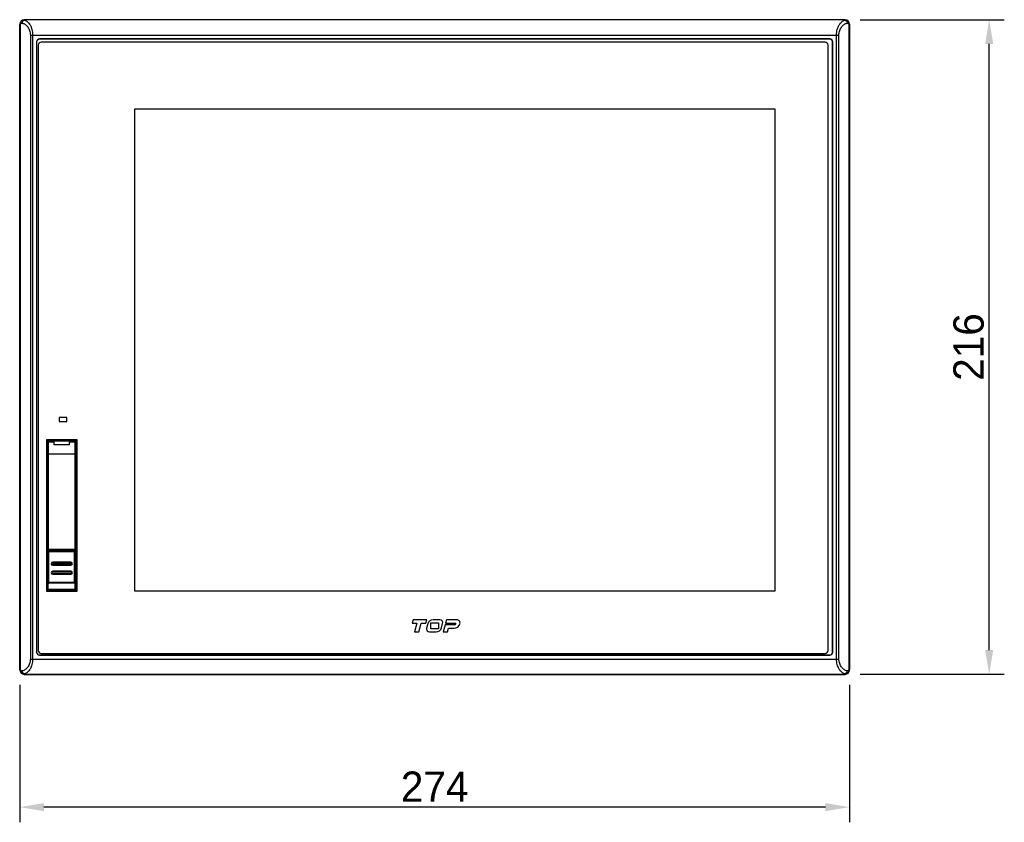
# Model space of a CAD drawing. Header units: millimetres. Extents: x 0 to 1189, y 0 to 841.
# Tile 5 of 17: x 280 to 605, y 335 to 600. Entities that reach past the tile are written whole.
import ezdxf

# ---------------------------------------------------------------- set-up
doc = ezdxf.new("R2010")
doc.units = ezdxf.units.MM
doc.header["$LTSCALE"] = 65.395
doc.header["$PDMODE"] = 3
doc.header["$PDSIZE"] = 0.01
doc.layers.get('0').update_dxf_attribs({"linetype": 'CONTINUOUS'})
doc.layers.get('Defpoints').update_dxf_attribs({"linetype": 'CONTINUOUS'})
for name, color, linetype in [('FRONT_CASE-RX10-SHAPE', 7, 'CONTINUOUS'), ('FRONT_SHEET-RX10-SHAPE', 7, 'CONTINUOUS'), ('FRONT_USB_COVER-SHAPE', 7, 'CONTINUOUS'), ('USB_COVER_LOCK-RX-SHAPE', 7, 'CONTINUOUS'), ('USB_COVER_LOCK_GUIDE-RX-SHAPE', 7, 'CONTINUOUS')]:
    doc.layers.add(name, color=color, linetype=linetype)
doc.styles.get("Standard").update_dxf_attribs({"font": 'gothic.ttf'})
doc.dimstyles.new('WALL', dxfattribs={"dimtxt": 10, "dimasz": 8, "dimexe": 5, "dimexo": 5, "dimgap": 1.5, "dimtad": 1, "dimtoh": 1, "dimdsep": 46, "dimtxsty": 'STANDARD', "dimcen": 0, "dimadec": 0, "dimazin": 0, "dimtp": 0.001, "dimtm": 0.001, "dimtfac": 1, "dimtofl": 0, "dimtmove": 0, "dimatfit": 3, "dimfxl": 1, "dimtolj": 1, "dimarcsym": 0})

# ---------------------------------------------------------------- blocks, each defined once
blk = doc.blocks.new('*D66')
at = {"color": 0, "lineweight": -2}
for p, q in [((279.51, 380.54), (279.51, 335.22)), ((553.51, 380.54), (553.51, 335.22)), ((545.51, 340.22), (287.51, 340.22))]:
    blk.add_line(p, q, dxfattribs=at)
at = {"color": 0}
for points in [[(287.51, 341.55), (287.51, 338.89), (279.51, 340.22)], [(545.51, 341.55), (545.51, 338.89), (553.51, 340.22)]]:
    blk.add_solid(points, dxfattribs=at)
at = {"layer": 'Defpoints', "color": 0}
for p in [(279.51, 385.54), (553.51, 385.54), (279.51, 340.22)]:
    blk.add_point(p, dxfattribs=at)
at = {"color": 0, "insert": (416.51, 346.97), "char_height": 10, "attachment_point": 5}
blk.add_mtext('\\A1;274', dxfattribs=at)
blk = doc.blocks.new('*D67')
at = {"color": 0, "lineweight": -2}
for p, q in [((557.01, 600.04), (604.59, 600.04)), ((599.59, 392.04), (599.59, 592.04)), ((557.01, 384.04), (604.59, 384.04))]:
    blk.add_line(p, q, dxfattribs=at)
at = {"color": 0}
for points in [[(598.26, 592.04), (600.92, 592.04), (599.59, 600.04)], [(598.26, 392.04), (600.92, 392.04), (599.59, 384.04)]]:
    blk.add_solid(points, dxfattribs=at)
at = {"layer": 'Defpoints', "color": 0}
for p in [(552.01, 600.04), (599.59, 600.04), (552.01, 384.04)]:
    blk.add_point(p, dxfattribs=at)
at = {"color": 0, "insert": (592.84, 492.04), "char_height": 10, "attachment_point": 5, "rotation": 90}
blk.add_mtext('\\A1;216', dxfattribs=at)

msp = doc.modelspace()

# ---------------------------------------------------------------- linework, layer by layer
at = {"layer": 'FRONT_CASE-RX10-SHAPE', "color": 7, "linetype": 'Continuous'}
for p, q in [((279.508, 598.54), (279.508, 385.536)), ((279.508, 598.54), (279.569, 598.479)), ((279.569, 385.598), (279.569, 598.479)), ((279.569, 598.479), (279.799, 598.479)), ((279.799, 385.598), (279.799, 598.479)), ((281.006, 600.038), (281.072, 599.972)), ((552.01, 600.038), (281.006, 600.038)), ((551.944, 599.972), (281.072, 599.972)), ((552.01, 600.038), (551.944, 599.972)), ((553.446, 598.479), (553.216, 598.479)), ((553.216, 598.479), (553.216, 385.598)), ((553.508, 598.54), (553.446, 598.479)), ((553.446, 598.479), (553.446, 385.598)), ((553.508, 385.536), (553.508, 598.54)), ((283.022, 594.979), (283.022, 389.097)), ((283.022, 594.979), (549.993, 594.979)), ((283.791, 594.979), (283.791, 389.097)), ((549.224, 389.097), (549.224, 594.979)), ((549.993, 389.097), (549.993, 594.979)), ((285.055, 592.694), (285.055, 391.382)), ((285.055, 592.694), (285.108, 592.642)), ((285.108, 592.642), (285.108, 391.434)), ((286.051, 593.691), (286.104, 593.638)), ((546.964, 593.691), (286.051, 593.691)), ((546.911, 593.638), (286.104, 593.638)), ((546.964, 593.691), (546.911, 593.638)), ((547.96, 592.694), (547.908, 592.642)), ((547.908, 391.434), (547.908, 592.642)), ((547.96, 391.382), (547.96, 592.694)), ((288.538, 460.809), (288.538, 411.846)), ((288.538, 460.809), (288.609, 460.737)), ((288.938, 461.209), (289.009, 461.137)), ((297.878, 461.209), (288.938, 461.209)), ((289.009, 461.137), (297.806, 461.137)), ((297.806, 461.137), (297.878, 461.209)), ((298.206, 460.737), (298.277, 460.809)), ((298.277, 460.809), (298.277, 411.846)), ((288.601, 451.663), (288.601, 432.352)), ((288.601, 451.663), (288.808, 451.663)), ((298.214, 451.663), (298.008, 451.663)), ((298.214, 432.352), (298.214, 451.663)), ((288.601, 432.352), (288.808, 432.352)), ((288.616, 431.452), (288.726, 431.342)), ((288.726, 431.342), (288.726, 412.035)), ((288.726, 431.342), (288.758, 431.342)), ((298.214, 432.352), (298.008, 432.352)), ((298.089, 431.342), (298.058, 431.342)), ((298.089, 431.342), (298.199, 431.452)), ((298.089, 412.035), (298.089, 431.342)), ((288.726, 412.035), (288.538, 411.846)), ((288.787, 412.035), (288.726, 412.035)), ((288.926, 411.835), (288.738, 411.646)), ((298.077, 411.646), (288.738, 411.646)), ((288.926, 411.942), (288.926, 411.835)), ((297.889, 411.835), (288.926, 411.835)), ((297.889, 411.835), (297.889, 411.942)), ((298.077, 411.646), (297.889, 411.835)), ((298.089, 412.035), (298.028, 412.035)), ((298.277, 411.846), (298.089, 412.035)), ((285.055, 391.382), (285.108, 391.434)), ((286.051, 390.386), (286.104, 390.438)), ((286.051, 390.386), (546.964, 390.386)), ((286.104, 390.438), (546.911, 390.438)), ((546.964, 390.386), (546.911, 390.438)), ((547.96, 391.382), (547.908, 391.434)), ((283.022, 389.097), (549.993, 389.097)), ((279.508, 385.536), (279.569, 385.598)), ((279.569, 385.598), (279.799, 385.598)), ((281.006, 384.038), (281.072, 384.104)), ((281.006, 384.038), (552.01, 384.038)), ((281.072, 384.104), (551.944, 384.104)), ((552.01, 384.038), (551.944, 384.104)), ((553.446, 385.598), (553.216, 385.598)), ((553.508, 385.536), (553.446, 385.598))]:
    msp.add_line(p, q, dxfattribs=at)
for centre, radius, start, end in [((281.02, 598.477), 1.451, 147.10867, 179.94077), ((281.077, 598.469), 1.503, 90.18621, 148.02536), ((551.939, 598.469), 1.503, 31.97464, 89.81379), ((551.995, 598.477), 1.451, 0.05806, 32.89249), ((289.009, 460.737), 0.4, 90.02748, 179.97252), ((297.806, 460.737), 0.4, 0.02748, 89.97252), ((289.013, 452.56), 0.398, 180.16633, 238.81083), ((297.802, 452.56), 0.398, 301.18917, 359.83367), ((334.906, 432.346), 46.305, 179.99251, 180.59302), ((289.016, 431.452), 0.4, 121.54371, 179.97966), ((289.128, 431.341), 0.402, 163.71728, 179.94996), ((297.799, 431.452), 0.4, 0.02034, 58.45629), ((297.687, 431.341), 0.402, 0.04194, 15.22816), ((255.689, 432.326), 42.526, 359.38253, 0.03424), ((288.927, 412.035), 0.2, 260.96786, 269.95677), ((297.889, 412.035), 0.2, 270.04323, 279.03214), ((281.02, 385.599), 1.451, 180.05806, 212.89249), ((281.077, 385.607), 1.503, 211.97464, 269.81379), ((551.939, 385.607), 1.503, 270.18621, 328.02536), ((551.995, 385.599), 1.451, 327.10867, 359.94077)]:
    msp.add_arc(centre, radius, start, end, dxfattribs=at)
for centre, major_axis, ratio, start_param, end_param in [((281.01, 598.536), (-1.064, 1.064), 0.9972647, -0.7840286, 0.7840286), ((552.006, 598.536), (1.064, 1.064), 0.9972647, -0.7840286, 0.7840286), ((286.059, 592.687), (0.712, -0.712), 0.9924325, 2.3599926, 3.9231927), ((286.111, 592.634), (0.712, -0.712), 0.9924325, 2.3599926, 3.9231927), ((546.904, 592.634), (-0.712, -0.712), 0.9924325, 2.3599926, 3.9231927), ((546.956, 592.687), (0.712, 0.712), 0.9924325, -0.7816001, 0.7816001), ((288.938, 460.809), (0.283, -0.283), 0.9996955, 2.3563468, 3.9268385), ((297.877, 460.809), (0.283, 0.283), 0.9996955, -0.7852459, 0.7852459), ((288.738, 411.846), (-0.141, -0.141), 0.9996955, -0.7852459, 0.7852459), ((298.077, 411.846), (0.141, -0.141), 0.9996955, -0.7852459, 0.7852459), ((286.059, 391.389), (0.712, 0.712), 0.9924325, -3.9231927, -2.3599926), ((286.111, 391.442), (0.712, 0.712), 0.9924325, 2.3599926, 3.9231927), ((546.904, 391.442), (-0.712, 0.712), 0.9924325, 2.3599926, 3.9231927), ((546.956, 391.389), (0.712, -0.712), 0.9924325, -0.7816001, 0.7816001), ((281.01, 385.54), (1.064, 1.064), 0.9972647, -3.9256213, -2.357564), ((552.006, 385.54), (1.064, -1.064), 0.9972647, -0.7840286, 0.7840286)]:
    msp.add_ellipse(centre, major_axis=major_axis, ratio=ratio, start_param=start_param, end_param=end_param, dxfattribs=at)
for points, knots in [([(279.802, 599.265), (279.766, 599.192), (279.752, 598.997), (279.828, 598.826), (279.879, 598.738)], [0, 0, 0, 0, 0.4426846, 1, 1, 1, 1]), ([(279.799, 598.479), (279.799, 598.503), (279.806, 598.594), (279.841, 598.683), (279.879, 598.738)], [0, 0, 0, 0, 0.2690953, 1, 1, 1, 1]), ([(279.802, 599.265), (279.94, 599.478), (280.336, 599.829), (280.854, 599.911), (281.097, 599.888)], [0, 0, 0, 0, 0.5100835, 1, 1, 1, 1]), ([(279.879, 598.738), (279.93, 598.81), (280.074, 598.921), (280.251, 598.924), (280.328, 598.906)], [0, 0, 0, 0, 0.5285035, 1, 1, 1, 1]), ([(281.097, 599.888), (281, 599.873), (280.802, 599.792), (280.564, 599.565), (280.395, 599.26), (280.339, 599.026), (280.328, 598.906)], [0, 0, 0, 0, 0.2214149, 0.465601, 0.7290286, 1, 1, 1, 1]), ([(280.328, 598.906), (280.668, 598.827), (281.363, 598.521), (282.239, 597.678), (282.869, 596.455), (283.022, 595.487), (283.022, 594.979)], [0, 0, 0, 0, 0.2054598, 0.4354125, 0.7015015, 1, 1, 1, 1]), ([(281.072, 599.972), (281.078, 599.963), (281.087, 599.934), (281.093, 599.906), (281.097, 599.888)], [0, 0, 0, 0, 0.3710453, 1, 1, 1, 1]), ([(281.097, 599.888), (281.459, 599.783), (282.2, 599.353), (283.061, 598.258), (283.652, 596.748), (283.791, 595.59), (283.791, 594.979)], [0, 0, 0, 0, 0.1905995, 0.4179764, 0.6914704, 1, 1, 1, 1]), ([(549.224, 594.979), (549.224, 595.59), (549.363, 596.748), (549.954, 598.258), (550.815, 599.353), (551.556, 599.783), (551.918, 599.888)], [0, 0, 0, 0, 0.3084919, 0.5819974, 0.8093865, 1, 1, 1, 1]), ([(549.993, 594.979), (549.993, 595.487), (550.146, 596.455), (550.776, 597.678), (551.652, 598.521), (552.347, 598.827), (552.687, 598.906)], [0, 0, 0, 0, 0.2984588, 0.5645618, 0.7945259, 1, 1, 1, 1]), ([(551.944, 599.972), (551.937, 599.963), (551.928, 599.934), (551.922, 599.906), (551.918, 599.888)], [0, 0, 0, 0, 0.3710427, 1, 1, 1, 1]), ([(551.918, 599.888), (552.161, 599.911), (552.68, 599.829), (553.075, 599.478), (553.213, 599.265)], [0, 0, 0, 0, 0.4898482, 1, 1, 1, 1]), ([(551.918, 599.888), (552.015, 599.873), (552.213, 599.792), (552.451, 599.565), (552.621, 599.26), (552.676, 599.026), (552.687, 598.906)], [0, 0, 0, 0, 0.221415, 0.4656012, 0.7290287, 1, 1, 1, 1]), ([(552.687, 598.906), (552.764, 598.924), (552.941, 598.921), (553.085, 598.81), (553.136, 598.738)], [0, 0, 0, 0, 0.4714609, 1, 1, 1, 1]), ([(553.214, 599.265), (553.249, 599.192), (553.263, 598.997), (553.188, 598.826), (553.136, 598.738)], [0, 0, 0, 0, 0.4426852, 1, 1, 1, 1]), ([(553.136, 598.738), (553.148, 598.72), (553.195, 598.642), (553.216, 598.549), (553.216, 598.479)], [0, 0, 0, 0, 0.2305726, 1, 1, 1, 1]), ([(288.609, 460.737), (288.615, 460.731), (288.616, 460.699), (288.625, 460.64), (288.629, 460.542), (288.636, 460.411), (288.642, 460.245), (288.648, 460.048), (288.653, 459.82), (288.66, 459.461), (288.667, 458.954), (288.674, 458.288), (288.678, 457.563), (288.68, 456.555), (288.678, 455.557), (288.67, 454.605), (288.663, 453.983), (288.653, 453.455), (288.644, 453.041), (288.63, 452.755), (288.623, 452.608), (288.615, 452.559)], [0, 0, 0, 0, 0.0031679, 0.0107116, 0.0226124, 0.0387767, 0.0590621, 0.0832907, 0.1112476, 0.1426828, 0.2148429, 0.2972033, 0.3868318, 0.4805367, 0.666798, 0.7527202, 0.8296864, 0.8949562, 0.9462088, 0.9816349, 1, 1, 1, 1]), ([(289.009, 461.137), (289.012, 461.134), (289.014, 461.12), (289.018, 461.095), (289.022, 461.053), (289.028, 460.97), (289.034, 460.831), (289.038, 460.711), (289.04, 460.641)], [0, 0, 0, 0, 0.0251176, 0.0788594, 0.1616003, 0.2731823, 0.5815079, 1, 1, 1, 1]), ([(297.775, 460.64), (297.777, 460.71), (297.781, 460.83), (297.788, 460.97), (297.794, 461.053), (297.797, 461.095), (297.802, 461.12), (297.804, 461.134), (297.806, 461.137)], [0, 0, 0, 0, 0.4184198, 0.7267403, 0.8383607, 0.9211126, 0.9748772, 1, 1, 1, 1]), ([(298.2, 452.559), (298.192, 452.608), (298.185, 452.755), (298.172, 453.041), (298.162, 453.455), (298.152, 453.983), (298.145, 454.605), (298.137, 455.557), (298.135, 456.555), (298.137, 457.563), (298.142, 458.288), (298.148, 458.954), (298.155, 459.461), (298.162, 459.819), (298.168, 460.048), (298.173, 460.245), (298.179, 460.411), (298.186, 460.542), (298.19, 460.64), (298.2, 460.699), (298.2, 460.731), (298.206, 460.737)], [0, 0, 0, 0, 0.0183554, 0.0537725, 0.1050234, 0.1702915, 0.2472555, 0.3331756, 0.5194355, 0.6131413, 0.7027718, 0.7851348, 0.8572977, 0.888735, 0.9166923, 0.9409224, 0.9612086, 0.9773751, 0.9892817, 0.996829, 1, 1, 1, 1]), ([(288.615, 452.559), (288.61, 452.528), (288.61, 452.43), (288.603, 452.24), (288.602, 451.972), (288.601, 451.771), (288.601, 451.663)], [0, 0, 0, 0, 0.1031046, 0.3259192, 0.6387956, 1, 1, 1, 1]), ([(298.214, 451.663), (298.214, 451.771), (298.213, 451.972), (298.212, 452.24), (298.205, 452.43), (298.206, 452.528), (298.2, 452.559)], [0, 0, 0, 0, 0.3612102, 0.6741162, 0.8969051, 1, 1, 1, 1]), ([(288.603, 431.866), (288.604, 431.81), (288.605, 431.729), (288.607, 431.629), (288.609, 431.57), (288.611, 431.522), (288.611, 431.487), (288.615, 431.466), (288.614, 431.454), (288.616, 431.452)], [0, 0, 0, 0, 0.4095341, 0.5799985, 0.724075, 0.8395744, 0.9248036, 0.9784486, 1, 1, 1, 1]), ([(298.199, 431.452), (298.201, 431.454), (298.201, 431.466), (298.204, 431.487), (298.205, 431.523), (298.207, 431.57), (298.208, 431.63), (298.21, 431.73), (298.211, 431.811), (298.212, 431.868)], [0, 0, 0, 0, 0.0215333, 0.0751768, 0.160392, 0.2759115, 0.4200005, 0.5904856, 1, 1, 1, 1]), ([(283.022, 389.097), (283.022, 388.589), (282.869, 387.621), (282.239, 386.399), (281.363, 385.555), (280.668, 385.249), (280.328, 385.17)], [0, 0, 0, 0, 0.2984588, 0.5645618, 0.7945259, 1, 1, 1, 1]), ([(283.791, 389.097), (283.791, 388.486), (283.652, 387.328), (283.061, 385.818), (282.2, 384.723), (281.459, 384.293), (281.097, 384.188)], [0, 0, 0, 0, 0.3084919, 0.5819974, 0.8093865, 1, 1, 1, 1]), ([(551.918, 384.188), (551.556, 384.293), (550.815, 384.723), (549.954, 385.818), (549.363, 387.328), (549.224, 388.486), (549.224, 389.097)], [0, 0, 0, 0, 0.1905995, 0.4179764, 0.6914704, 1, 1, 1, 1]), ([(552.687, 385.17), (552.347, 385.249), (551.652, 385.555), (550.776, 386.398), (550.146, 387.621), (549.993, 388.589), (549.993, 389.097)], [0, 0, 0, 0, 0.2054598, 0.4354125, 0.7015015, 1, 1, 1, 1]), ([(279.802, 384.811), (279.766, 384.884), (279.752, 385.079), (279.828, 385.251), (279.879, 385.338)], [0, 0, 0, 0, 0.4426852, 1, 1, 1, 1]), ([(279.879, 385.338), (279.867, 385.356), (279.821, 385.434), (279.799, 385.527), (279.799, 385.598)], [0, 0, 0, 0, 0.2305726, 1, 1, 1, 1]), ([(281.097, 384.188), (280.854, 384.165), (280.336, 384.247), (279.94, 384.598), (279.802, 384.811)], [0, 0, 0, 0, 0.4898482, 1, 1, 1, 1]), ([(280.328, 385.17), (280.251, 385.152), (280.074, 385.155), (279.93, 385.266), (279.879, 385.338)], [0, 0, 0, 0, 0.4714609, 1, 1, 1, 1]), ([(281.097, 384.188), (281, 384.203), (280.802, 384.284), (280.564, 384.511), (280.395, 384.816), (280.339, 385.05), (280.328, 385.17)], [0, 0, 0, 0, 0.221415, 0.4656012, 0.7290287, 1, 1, 1, 1]), ([(281.072, 384.104), (281.078, 384.113), (281.087, 384.142), (281.093, 384.17), (281.097, 384.188)], [0, 0, 0, 0, 0.3710427, 1, 1, 1, 1]), ([(551.918, 384.188), (552.015, 384.203), (552.213, 384.284), (552.451, 384.511), (552.621, 384.816), (552.676, 385.05), (552.687, 385.17)], [0, 0, 0, 0, 0.2214149, 0.465601, 0.7290286, 1, 1, 1, 1]), ([(553.213, 384.811), (553.075, 384.598), (552.68, 384.247), (552.161, 384.165), (551.918, 384.188)], [0, 0, 0, 0, 0.5100835, 1, 1, 1, 1]), ([(551.944, 384.104), (551.937, 384.113), (551.928, 384.142), (551.922, 384.17), (551.918, 384.188)], [0, 0, 0, 0, 0.3710453, 1, 1, 1, 1]), ([(553.136, 385.338), (553.085, 385.266), (552.941, 385.155), (552.764, 385.152), (552.687, 385.17)], [0, 0, 0, 0, 0.5285035, 1, 1, 1, 1]), ([(553.216, 385.598), (553.216, 385.573), (553.209, 385.482), (553.174, 385.393), (553.136, 385.338)], [0, 0, 0, 0, 0.2690953, 1, 1, 1, 1]), ([(553.214, 384.811), (553.249, 384.884), (553.263, 385.079), (553.188, 385.251), (553.136, 385.338)], [0, 0, 0, 0, 0.4426846, 1, 1, 1, 1])]:
    msp.add_open_spline(points, degree=3, knots=knots, dxfattribs=at)
for points in [[(288.726, 412.035), (288.726, 411.993), (288.74, 411.95), (288.765, 411.917)], [(288.765, 411.917), (288.795, 411.876), (288.845, 411.845), (288.895, 411.837)], [(298.051, 411.917), (298.021, 411.876), (297.971, 411.845), (297.92, 411.837)], [(298.089, 412.035), (298.089, 411.993), (298.075, 411.95), (298.051, 411.917)]]:
    msp.add_open_spline(points, degree=3, dxfattribs=at)
at = {"layer": 'FRONT_SHEET-RX10-SHAPE', "color": 7, "linetype": 'Continuous'}
for p, q in [((545.408, 592.638), (286.608, 592.638)), ((285.608, 591.638), (285.608, 391.938)), ((546.408, 391.938), (546.408, 591.638)), ((317.458, 570.538), (317.458, 411.538)), ((528.958, 570.538), (317.458, 570.538)), ((528.958, 411.538), (528.958, 570.538)), ((292.508, 468.788), (292.508, 467.488)), ((295.108, 468.788), (292.508, 468.788)), ((295.108, 467.488), (295.108, 468.788)), ((292.508, 467.488), (295.108, 467.488)), ((288.338, 461.409), (288.338, 411.446)), ((298.477, 461.409), (288.338, 461.409)), ((298.477, 411.446), (298.477, 461.409)), ((288.338, 411.446), (298.477, 411.446)), ((317.458, 411.538), (528.958, 411.538)), ((409.397, 402.038), (409.084, 400.869)), ((409.084, 400.869), (410.638, 400.869)), ((413.907, 402.038), (409.397, 402.038)), ((410.638, 400.869), (409.88, 398.038)), ((411.293, 398.038), (412.051, 400.869)), ((412.051, 400.869), (413.594, 400.869)), ((413.594, 400.869), (413.907, 402.038)), ((414.228, 400.674), (413.859, 399.297)), ((415.275, 401.009), (417.74, 401.009)), ((415.275, 399.067), (415.275, 401.009)), ((418.191, 402.038), (416.005, 402.038)), ((417.74, 401.009), (417.74, 399.067)), ((418.788, 399.402), (419.157, 400.78)), ((419.962, 400.361), (419.34, 398.038)), ((423.204, 400.361), (419.962, 400.361)), ((420.411, 402.038), (420.109, 400.908)), ((420.109, 400.908), (423.347, 400.908)), ((423.855, 402.038), (420.411, 402.038)), ((409.88, 398.038), (411.293, 398.038)), ((414.825, 398.038), (417.011, 398.038)), ((417.74, 399.067), (415.275, 399.067)), ((419.34, 398.038), (420.754, 398.038)), ((420.754, 398.038), (421.075, 399.24)), ((421.075, 399.24), (422.905, 399.24)), ((286.608, 390.938), (545.408, 390.938))]:
    msp.add_line(p, q, dxfattribs=at)
for centre, radius, start, end in [((286.608, 591.638), 1, 90, 180), ((545.408, 591.638), 1, 0, 90), ((416.005, 400.198), 1.84, 90, 165.00945), ((418.191, 401.038), 1, 345.00945, 90), ((422.905, 401.266), 2.026, 270, 344.2695), ((423.204, 400.706), 0.345, 270, 0), ((423.347, 400.706), 0.202, 0, 90), ((423.855, 400.999), 1.04, 344.2695, 90), ((414.825, 399.038), 1, 165.00945, 270), ((417.011, 399.878), 1.84, 270, 345.00945), ((286.608, 391.938), 1, 180, 270), ((545.408, 391.938), 1, 270, 0)]:
    msp.add_arc(centre, radius, start, end, dxfattribs=at)
at = {"layer": 'FRONT_USB_COVER-SHAPE', "color": 7, "linetype": 'Continuous'}
for p, q in [((288.808, 425.338), (288.808, 460.438)), ((289.008, 425.138), (289.008, 460.638)), ((290.908, 460.638), (289.008, 460.638)), ((290.908, 459.774), (290.908, 460.638)), ((295.908, 459.774), (290.908, 459.774)), ((295.908, 459.774), (295.908, 460.638)), ((297.808, 460.638), (295.908, 460.638)), ((297.808, 425.138), (297.808, 460.638)), ((298.008, 460.438), (298.008, 425.338)), ((298.008, 456.638), (288.808, 456.638)), ((288.808, 425.338), (298.008, 425.338)), ((297.808, 425.138), (289.008, 425.138))]:
    msp.add_line(p, q, dxfattribs=at)
for centre, start, end in [((289.008, 460.438), 90, 180), ((297.808, 460.438), 0, 90), ((289.008, 425.338), 180, 270), ((297.808, 425.338), 270, 0)]:
    msp.add_arc(centre, 0.2, start, end, dxfattribs=at)
at = {"layer": 'USB_COVER_LOCK-RX-SHAPE', "color": 7, "linetype": 'Continuous'}
for p, q in [((288.842, 424.638), (288.873, 424.607)), ((288.842, 417.385), (288.842, 424.638)), ((288.873, 414.446), (288.873, 424.607)), ((288.873, 424.607), (297.942, 424.607)), ((289.142, 424.938), (289.173, 424.907)), ((289.142, 424.938), (290.408, 424.938)), ((289.173, 414.146), (289.173, 424.907)), ((289.173, 424.907), (297.642, 424.907)), ((290.48, 425.138), (290.399, 424.915)), ((296.335, 425.138), (296.416, 424.915)), ((297.674, 424.938), (296.408, 424.938)), ((297.642, 424.907), (297.674, 424.938)), ((297.642, 414.146), (297.642, 424.907)), ((297.942, 424.607), (297.974, 424.638)), ((297.942, 424.607), (297.942, 414.446)), ((297.974, 417.385), (297.974, 424.638)), ((290.408, 420.831), (290.408, 421.038)), ((296.408, 421.038), (290.408, 421.038)), ((290.408, 421.031), (296.408, 421.031)), ((290.408, 420.831), (296.408, 420.831)), ((290.408, 420.038), (290.408, 420.245)), ((296.408, 420.245), (290.408, 420.245)), ((296.408, 420.045), (290.408, 420.045)), ((290.408, 420.038), (296.408, 420.038)), ((296.408, 420.831), (296.408, 421.038)), ((296.408, 420.038), (296.408, 420.245)), ((288.865, 417.338), (288.842, 417.385)), ((290.408, 418.038), (290.408, 417.831)), ((296.408, 418.038), (290.408, 418.038)), ((290.408, 418.031), (296.408, 418.031)), ((290.408, 417.831), (296.408, 417.831)), ((290.408, 417.038), (290.408, 417.245)), ((296.408, 417.245), (290.408, 417.245)), ((296.408, 417.045), (290.408, 417.045)), ((290.408, 417.038), (296.408, 417.038)), ((296.408, 417.831), (296.408, 418.038)), ((296.408, 417.038), (296.408, 417.245)), ((297.95, 417.338), (297.974, 417.385)), ((288.873, 414.446), (297.942, 414.446)), ((297.642, 414.146), (289.173, 414.146))]:
    msp.add_line(p, q, dxfattribs=at)
for centre, radius, start, end in [((289.173, 424.607), 0.3, 89.9875, 180.0125), ((297.642, 424.607), 0.3, 359.9875, 90.0125), ((290.408, 420.538), 0.5, 90, 270), ((290.408, 420.538), 0.493, 90, 270), ((290.408, 420.538), 0.293, 90.00008, 269.99992), ((296.408, 420.538), 0.5, 270, 90), ((296.408, 420.538), 0.493, 270, 90), ((296.408, 420.538), 0.293, 270.00008, 89.99992), ((290.408, 417.538), 0.5, 90, 270), ((290.408, 417.538), 0.493, 90, 270), ((290.408, 417.538), 0.293, 90.00007, 269.99993), ((296.408, 417.538), 0.5, 270, 90), ((296.408, 417.538), 0.493, 270, 90), ((296.408, 417.538), 0.293, 270.00008, 89.99992), ((289.173, 414.446), 0.3, 179.9875, 270.0125), ((297.642, 414.446), 0.3, 269.9875, 0.0125)]:
    msp.add_arc(centre, radius, start, end, dxfattribs=at)
for centre, major_axis, start_param, end_param in [((289.142, 424.638), (0.212, -0.212), 2.3562326, 3.9269527), ((297.674, 424.638), (0.212, 0.212), -0.7853601, 0.7853601), ((289.165, 414.438), (0.212, 0.212), 2.3562326, 3.9269527), ((297.65, 414.438), (0.212, -0.212), -0.7853601, 0.7853601)]:
    msp.add_ellipse(centre, major_axis=major_axis, ratio=0.9999239, start_param=start_param, end_param=end_param, dxfattribs=at)
at = {"layer": 'USB_COVER_LOCK_GUIDE-RX-SHAPE', "color": 7, "linetype": 'Continuous'}
for p, q in [((288.758, 412.138), (288.758, 431.638)), ((288.758, 431.638), (288.808, 431.638)), ((298.008, 431.638), (298.058, 431.638)), ((298.058, 412.138), (298.058, 431.638)), ((289.008, 425.138), (288.758, 425.138)), ((288.861, 424.738), (288.758, 424.738)), ((288.758, 423.938), (288.842, 423.938)), ((298.058, 425.138), (297.808, 425.138)), ((298.058, 424.738), (297.954, 424.738)), ((297.974, 423.938), (298.058, 423.938)), ((288.758, 415.138), (288.873, 415.138)), ((288.958, 411.938), (288.958, 414.223)), ((297.858, 411.938), (297.858, 414.223)), ((297.942, 415.138), (298.058, 415.138)), ((288.758, 412.138), (298.058, 412.138)), ((297.858, 411.938), (288.958, 411.938))]:
    msp.add_line(p, q, dxfattribs=at)
for centre, start, end in [((288.958, 412.138), 180, 270), ((297.858, 412.138), 270, 0)]:
    msp.add_arc(centre, 0.2, start, end, dxfattribs=at)

# ---------------------------------------------------------------- dimensions: what is measured, and where the dimension line sits
at = {"color": 5}
dim = msp.add_linear_dim(base=(599.59, 600.038), p1=(552.01, 384.038), p2=(552.01, 600.038), angle=90, dimstyle='WALL', dxfattribs=at)
dim.commit()
dim.dimension.update_dxf_attribs({"geometry": '*D67', "text_midpoint": (599.59, 492.038), "dimtype": 160})
dim = msp.add_linear_dim(base=(279.508, 340.218), p1=(553.508, 385.536), p2=(279.508, 385.536), dimstyle='WALL', dxfattribs=at)
dim.commit()
dim.dimension.update_dxf_attribs({"geometry": '*D66', "text_midpoint": (416.508, 340.218), "dimtype": 160})

doc.saveas('drawing.dxf')
